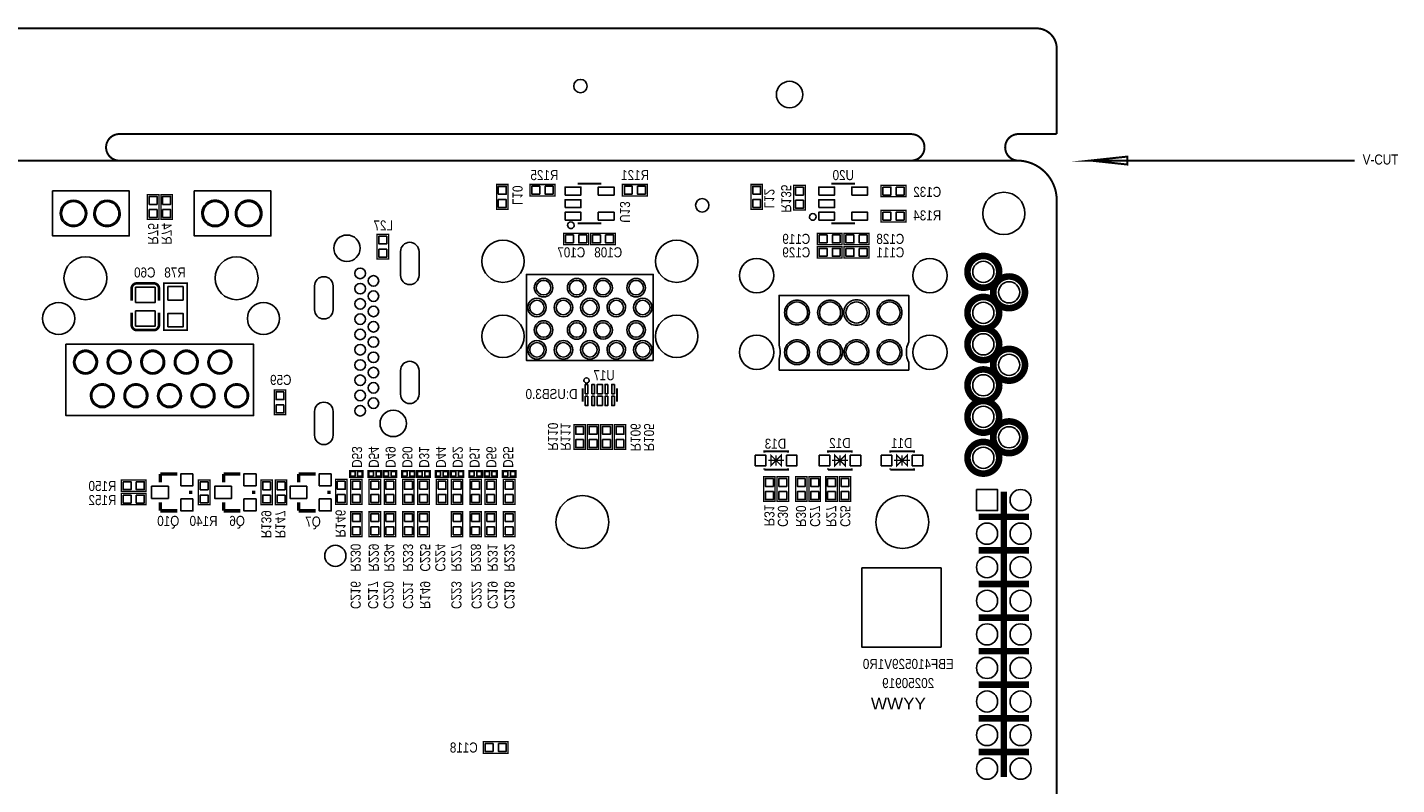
# Model space of a CAD drawing. Extents: x 0 to 176, y -10 to 100.
# Tile 6 of 6: x 72 to 176, y 43 to 100. Entities that reach past the tile are written whole.
import ezdxf
from ezdxf.enums import TextEntityAlignment as Align

# ---------------------------------------------------------------- set-up
doc = ezdxf.new("R2010")
doc.units = 0
doc.layers.add('DXF', color=140, linetype='CONTINUOUS')

msp = doc.modelspace()

# ---------------------------------------------------------------- linework, layer by layer
at = {"layer": 'DXF'}
for points, const_width in [([(2.999994, 90.000099, 0.999992), (2.999994, 92.000095), (0, 92.000095), (0, 98.476079, -0.414214), (1.524, 100.000079), (148.476005, 100.000079, -0.414214), (150.000005, 98.476079), (150.000005, 92.000095)], 0.1524), ([(147.000011, 90.000099, -0.899993), (147.000011, 92.000095), (150.000005, 92.000095)], 0.1524), ([(2.999994, 0), (147.000011, 0, 0.41421), (150.000005, 2.999994), (150.000005, 87.000105, 0.414209), (147.000011, 90.000099), (2.999994, 90.000099, 0.414212), (0, 87.000105), (0, 2.999994, 0.414214), (2.999994, 0)], 0.1524), ([(145.649696, 81.581498, 1.000004), (143.249802, 81.581473, 0.999996), (145.649696, 81.581498)], 0.500101), ([(80.032911, 79.390265), (80.032911, 80.310279, -0.414375), (80.43291, 80.710075)], 0.199898), ([(80.43291, 80.710075), (81.70291, 80.710278, -0.414201), (82.103011, 80.310279)], 0.199898), ([(147.5994, 80.03159, 1), (145.19971, 80.03159, 1), (147.5994, 80.03159)], 0.500101), ([(145.649696, 78.481707, 0.999996), (143.249802, 78.481682, 1.000004), (145.649696, 78.481707)], 0.500101), ([(81.70291, 77.170077), (80.43291, 77.170077, -0.414176), (80.032911, 77.570076)], 0.199898), ([(82.103011, 78.490089), (82.103011, 77.570076, -0.414201), (81.70291, 77.170077)], 0.199898), ([(145.649696, 76.097409, 1.000004), (143.249802, 76.097333, 0.999996), (145.649696, 76.097409)], 0.500101), ([(147.5994, 74.547501, 1), (145.19971, 74.547451, 1), (147.5994, 74.547501)], 0.500101), ([(145.649696, 72.997593, 0.999996), (143.249802, 72.997568, 1.000004), (145.649696, 72.997593)], 0.500101), ([(145.649696, 70.613295, 1.000004), (143.249802, 70.613219, 0.999996), (145.649696, 70.613295)], 0.500101), ([(147.5994, 69.063387, 1), (145.19971, 69.063337, 1), (147.5994, 69.063387)], 0.500101), ([(145.649696, 67.513505, 0.999996), (143.249802, 67.513429, 1.000004), (145.649696, 67.513505)], 0.500101)]:
    msp.add_lwpolyline(points, format="xyb", dxfattribs=dict(at, const_width=const_width))
for points in [[(130.793998, 94.996, 1), (128.794002, 94.996, 1)], [(0, 2.999994), (0, 87.000105, -0.414212), (2.999994, 90.000099), (147.000011, 90.000099, -0.414209), (150.000005, 87.000105), (150.000005, 2.999994, -0.41421), (147.000011, 0), (2.999994, 0, -0.414214)], [(76.632308, 86.000311, 1), (74.632276, 86.000425, 1)], [(79.172308, 86.000311, 1), (77.172276, 86.000425, 1)], [(87.342497, 86.000311, 1), (85.342487, 86.000425, 1)], [(89.882497, 86.000311, 1), (87.882487, 86.000425, 1)], [(131.795012, 85.741002, 1), (131.29508, 85.740998, 1)], [(113.507012, 85.106002, 1), (113.00708, 85.105998, 1)], [(101.769393, 83.114464), (101.769393, 81.314569, -1), (100.369395, 81.314569), (100.369395, 83.114464, -1)], [(95.269279, 80.514266), (95.269279, 78.714371, -1), (93.869281, 78.714371), (93.869281, 80.514266, -1)], [(111.888803, 80.38211, 1), (110.488745, 80.38203, 1)], [(114.388113, 80.38211, 1), (112.988035, 80.38203, 1)], [(116.389709, 80.38211, 1), (114.989639, 80.38203, 1)], [(118.888993, 80.38211, 1), (117.488955, 80.38203, 1)], [(129.001799, 74.144099), (129.001799, 74.966805, 0.153455), (129.001799, 76.033097), (129.001799, 79.798393), (138.809197, 79.798393), (138.809197, 76.283312, 0.232164), (138.809197, 74.716589), (138.809197, 74.144099)], [(111.388398, 78.880995, 1), (109.98835, 78.880945, 1)], [(113.389893, 78.880995, 1), (111.989855, 78.880945, 1)], [(115.388898, 78.880995, 1), (113.98885, 78.880945, 1)], [(117.387903, 78.880995, 1), (115.987845, 78.880945, 1)], [(119.389398, 78.880995, 1), (117.98935, 78.880945, 1)], [(131.295089, 78.499995, 1), (129.415591, 78.499945, 1)], [(133.795287, 78.499995, 1), (131.915637, 78.499945, 1)], [(135.820709, 78.499995, 1), (133.890207, 78.499945, 1)], [(138.295405, 78.499995, 1), (136.415755, 78.499945, 1)], [(111.888803, 77.18171, 1), (110.488745, 77.18163, 1)], [(114.388113, 77.18171, 1), (112.988035, 77.18163, 1)], [(116.389709, 77.18171, 1), (114.989639, 77.18163, 1)], [(118.888993, 77.18171, 1), (117.488955, 77.18163, 1)], [(77.447394, 74.750193, 1), (75.64759, 74.750143, 1)], [(79.987394, 74.750193, 1), (78.18759, 74.750143, 1)], [(82.527394, 74.750193, 1), (80.72759, 74.750143, 1)], [(85.067394, 74.750193, 1), (83.26759, 74.750143, 1)], [(87.607394, 74.750193, 1), (85.80759, 74.750143, 1)], [(111.388398, 75.680595, 1), (109.98835, 75.680545, 1)], [(113.389893, 75.680595, 1), (111.989855, 75.680545, 1)], [(115.388898, 75.680595, 1), (113.98885, 75.680545, 1)], [(117.387903, 75.680595, 1), (115.987845, 75.680545, 1)], [(119.389398, 75.680595, 1), (117.98935, 75.680545, 1)], [(131.295089, 75.500001, 1), (129.415591, 75.499951, 1)], [(133.795287, 75.500001, 1), (131.915637, 75.499951, 1)], [(135.795309, 75.500001, 1), (133.915607, 75.499951, 1)], [(138.295405, 75.500001, 1), (136.415755, 75.499951, 1)], [(101.769393, 74.114152), (101.769393, 72.314257, -1), (100.369395, 72.314257), (100.369395, 74.114152, -1)], [(114.642849, 73.362998, 1), (114.243151, 73.363002, 1)], [(78.717394, 72.210193, 1), (76.91759, 72.210143, 1)], [(81.257394, 72.210193, 1), (79.45759, 72.210143, 1)], [(83.797394, 72.210193, 1), (81.99759, 72.210143, 1)], [(86.337394, 72.210193, 1), (84.53759, 72.210143, 1)], [(88.877394, 72.210193, 1), (87.07759, 72.210143, 1)], [(95.269279, 71.014158), (95.269279, 69.214263, -1), (93.869281, 69.214263), (93.869281, 71.014158, -1)]]:
    msp.add_lwpolyline(points, format="xyb", close=True, dxfattribs=at)
msp.add_lwpolyline([(78.999994, 90.000099, 0.150012, 0.150012, -0.899993), (78.999994, 92.000095, 0.1524, 0.1524, 0), (139.000027, 92.000095, 0.150012, 0.150012, -0.999992), (139.000027, 90.000099, 0.150012, 0.150012, 0)], format="xyseb", dxfattribs=at)
for points, const_width in [([(172.540016, 90.000099), (152.540005, 90.000099), (155.339999, 90.300099), (155.339999, 89.7001), (152.540005, 90.000099)], 0.150012), ([(108.495795, 86.3092), (108.495795, 88.1888), (107.632195, 88.1888), (107.632195, 86.3092), (108.495795, 86.3092)], 0.1016), ([(112.051795, 88.1888), (110.172195, 88.1888), (110.172195, 87.3252), (112.051795, 87.3252), (112.051795, 88.1888)], 0.1016), ([(115.567993, 88.241099), (113.768099, 88.241099)], 0.150089), ([(119.036795, 88.1888), (117.157195, 88.1888), (117.157195, 87.3252), (119.036795, 87.3252), (119.036795, 88.1888)], 0.1016), ([(127.737413, 86.3092), (127.737413, 88.1888), (126.873813, 88.1888), (126.873813, 86.3092), (127.737413, 86.3092)], 0.1016), ([(130.111195, 88.130913), (130.111195, 86.251313), (130.974795, 86.251313), (130.974795, 88.130913), (130.111195, 88.130913)], 0.1016), ([(134.744993, 88.241099), (132.945099, 88.241099)], 0.150089), ([(136.715195, 87.259211), (138.594795, 87.259211), (138.594795, 88.122811), (136.715195, 88.122811), (136.715195, 87.259211)], 0.1016), ([(82.0928, 85.5472), (82.0928, 87.4268), (81.2292, 87.4268), (81.2292, 85.5472), (82.0928, 85.5472)], 0.1016), ([(83.1088, 85.5472), (83.1088, 87.4268), (82.2452, 87.4268), (82.2452, 85.5472), (83.1088, 85.5472)], 0.1016), ([(138.594795, 86.222789), (136.715195, 86.222789), (136.715195, 85.359189), (138.594795, 85.359189), (138.594795, 86.222789)], 0.1016), ([(113.768099, 85.240901), (115.567993, 85.240901)], 0.150089), ([(132.945099, 85.240901), (134.744993, 85.240901)], 0.150089), ([(98.6028, 84.4296), (98.6028, 82.55), (99.4664, 82.55), (99.4664, 84.4296), (98.6028, 84.4296)], 0.1016), ([(114.591795, 84.5058), (112.712195, 84.5058), (112.712195, 83.6422), (114.591795, 83.6422), (114.591795, 84.5058)], 0.1016), ([(114.744195, 83.6422), (116.623795, 83.6422), (116.623795, 84.5058), (114.744195, 84.5058), (114.744195, 83.6422)], 0.1016), ([(133.768795, 84.5058), (131.889195, 84.5058), (131.889195, 83.6422), (133.768795, 83.6422), (133.768795, 84.5058)], 0.1016), ([(133.921195, 83.6422), (135.800795, 83.6422), (135.800795, 84.5058), (133.921195, 84.5058), (133.921195, 83.6422)], 0.1016), ([(133.768795, 83.4898), (131.889195, 83.4898), (131.889195, 82.6262), (133.768795, 82.6262), (133.768795, 83.4898)], 0.1016), ([(133.921195, 82.6262), (135.800795, 82.6262), (135.800795, 83.4898), (133.921195, 83.4898), (133.921195, 82.6262)], 0.1016), ([(84.24291, 77.162177), (84.24291, 80.718177), (82.46491, 80.718177), (82.46491, 77.162177), (84.24291, 77.162177)], 0.127), ([(82.103011, 80.310279), (82.103011, 79.390265)], 0.199898), ([(80.032911, 77.570076), (80.032911, 78.490089)], 0.199898), ([(90.820291, 72.650096), (90.820291, 70.770496), (91.683891, 70.770496), (91.683891, 72.650096), (90.820291, 72.650096)], 0.1016), ([(114.143053, 71.762899), (114.143053, 72.763101)], 0.150089), ([(116.742947, 71.762899), (116.742947, 72.763101)], 0.150089), ([(113.4872, 70.0278), (113.4872, 68.1482), (114.3508, 68.1482), (114.3508, 70.0278), (113.4872, 70.0278)], 0.1016), ([(114.5032, 70.0278), (114.5032, 68.1482), (115.3668, 68.1482), (115.3668, 70.0278), (114.5032, 70.0278)], 0.1016), ([(115.5192, 70.0278), (115.5192, 68.1482), (116.3828, 68.1482), (116.3828, 70.0278), (115.5192, 70.0278)], 0.1016), ([(116.5352, 70.0278), (116.5352, 68.1482), (117.3988, 68.1482), (117.3988, 70.0278), (116.5352, 70.0278)], 0.1016), ([(127.878103, 67.909897), (127.878103, 68.009999), (129.677897, 68.009999), (129.677897, 67.909897)], 0.150089), ([(128.178103, 67.31), (129.377897, 67.31)], 0.100101), ([(128.778, 67.31), (128.378001, 67.709999), (128.378001, 66.910001), (128.778, 67.31), (129.177999, 66.910001), (129.177999, 67.709999), (128.778, 67.31)], 0.100101), ([(128.778, 67.709999), (128.778, 66.910001)], 0.100101), ([(132.704103, 67.909897), (132.704103, 68.009999), (134.503897, 68.009999), (134.503897, 67.909897)], 0.150089), ([(133.004103, 67.31), (134.203897, 67.31)], 0.100101), ([(133.604, 67.31), (133.203899, 67.709999), (133.203899, 66.910001), (133.604, 67.31), (134.003999, 66.910001), (134.003999, 67.709999), (133.604, 67.31)], 0.100101), ([(133.604, 67.709999), (133.604, 66.910001)], 0.100101), ([(137.403103, 67.909897), (137.403103, 68.009999), (139.202897, 68.009999), (139.202897, 67.909897)], 0.150089), ([(137.703103, 67.31), (138.902897, 67.31)], 0.100101), ([(138.303, 67.31), (137.903001, 67.709999), (137.903001, 66.910001), (138.303, 67.31), (138.702999, 66.910001), (138.702999, 67.709999), (138.303, 67.31)], 0.100101), ([(138.303, 67.709999), (138.303, 66.910001)], 0.100101), ([(82.2071, 65.659), (82.2071, 66.294)], 0.254), ([(82.2071, 66.294), (83.4771, 66.294)], 0.254), ([(86.9823, 65.659), (86.9823, 66.294)], 0.254), ([(86.9823, 66.294), (88.2523, 66.294)], 0.254), ([(92.6719, 65.659), (92.6719, 66.294)], 0.254), ([(92.6719, 66.294), (93.9419, 66.294)], 0.254), ([(96.52, 66.548), (97.536, 66.548), (97.536, 66.04), (96.52, 66.04), (96.52, 66.548)], 0.1016), ([(98.933, 66.04), (97.917, 66.04), (97.917, 66.548), (98.933, 66.548), (98.933, 66.04)], 0.1016), ([(99.06, 66.548), (100.076, 66.548), (100.076, 66.04), (99.06, 66.04), (99.06, 66.548)], 0.1016), ([(101.473, 66.04), (100.457, 66.04), (100.457, 66.548), (101.473, 66.548), (101.473, 66.04)], 0.1016), ([(101.6, 66.548), (102.616, 66.548), (102.616, 66.04), (101.6, 66.04), (101.6, 66.548)], 0.1016), ([(104.013, 66.04), (102.997, 66.04), (102.997, 66.548), (104.013, 66.548), (104.013, 66.04)], 0.1016), ([(104.14, 66.548), (105.156, 66.548), (105.156, 66.04), (104.14, 66.04), (104.14, 66.548)], 0.1016), ([(106.553, 66.04), (105.537, 66.04), (105.537, 66.548), (106.553, 66.548), (106.553, 66.04)], 0.1016), ([(106.68, 66.548), (107.696, 66.548), (107.696, 66.04), (106.68, 66.04), (106.68, 66.548)], 0.1016), ([(109.093, 66.04), (108.077, 66.04), (108.077, 66.548), (109.093, 66.548), (109.093, 66.04)], 0.1016), ([(127.878103, 66.610001), (129.677897, 66.610001), (129.677897, 66.710103)], 0.150089), ([(127.878103, 66.610001), (127.878103, 66.710103)], 0.150089), ([(132.704103, 66.610001), (134.503897, 66.610001), (134.503897, 66.710103)], 0.150089), ([(132.704103, 66.610001), (132.704103, 66.710103)], 0.150089), ([(137.403103, 66.610001), (139.202897, 66.610001), (139.202897, 66.710103)], 0.150089), ([(137.403103, 66.610001), (137.403103, 66.710103)], 0.150089), ([(79.248, 64.9732), (81.1276, 64.9732), (81.1276, 65.8368), (79.248, 65.8368), (79.248, 64.9732)], 0.1016), ([(85.9536, 63.9572), (85.9536, 65.8368), (85.09, 65.8368), (85.09, 63.9572), (85.9536, 63.9572)], 0.1016), ([(89.8144, 65.8368), (89.8144, 63.9572), (90.678, 63.9572), (90.678, 65.8368), (89.8144, 65.8368)], 0.1016), ([(90.9066, 65.8368), (90.9066, 63.9572), (91.7702, 63.9572), (91.7702, 65.8368), (90.9066, 65.8368)], 0.1016), ([(95.4532, 65.87744), (95.4532, 63.99784), (96.3168, 63.99784), (96.3168, 65.87744), (95.4532, 65.87744)], 0.1016), ([(96.5962, 65.87744), (96.5962, 63.99784), (97.4598, 63.99784), (97.4598, 65.87744), (96.5962, 65.87744)], 0.1016), ([(97.9932, 65.87744), (97.9932, 63.99784), (98.8568, 63.99784), (98.8568, 65.87744), (97.9932, 65.87744)], 0.1016), ([(99.1362, 65.87744), (99.1362, 63.99784), (99.9998, 63.99784), (99.9998, 65.87744), (99.1362, 65.87744)], 0.1016), ([(100.5332, 65.87744), (100.5332, 63.99784), (101.3968, 63.99784), (101.3968, 65.87744), (100.5332, 65.87744)], 0.1016), ([(102.5398, 63.99784), (102.5398, 65.87744), (101.6762, 65.87744), (101.6762, 63.99784), (102.5398, 63.99784)], 0.1016), ([(103.9368, 63.99784), (103.9368, 65.87744), (103.0732, 65.87744), (103.0732, 63.99784), (103.9368, 63.99784)], 0.1016), ([(104.2162, 65.87744), (104.2162, 63.99784), (105.0798, 63.99784), (105.0798, 65.87744), (104.2162, 65.87744)], 0.1016), ([(105.6132, 65.87744), (105.6132, 63.99784), (106.4768, 63.99784), (106.4768, 65.87744), (105.6132, 65.87744)], 0.1016), ([(106.7562, 65.87744), (106.7562, 63.99784), (107.6198, 63.99784), (107.6198, 65.87744), (106.7562, 65.87744)], 0.1016), ([(108.1532, 65.87744), (108.1532, 63.99784), (109.0168, 63.99784), (109.0168, 65.87744), (108.1532, 65.87744)], 0.1016), ([(127.8382, 66.0908), (127.8382, 64.2112), (128.7018, 64.2112), (128.7018, 66.0908), (127.8382, 66.0908)], 0.1016), ([(128.8542, 66.0908), (128.8542, 64.2112), (129.7178, 64.2112), (129.7178, 66.0908), (128.8542, 66.0908)], 0.1016), ([(130.2512, 66.0908), (130.2512, 64.2112), (131.1148, 64.2112), (131.1148, 66.0908), (130.2512, 66.0908)], 0.1016), ([(131.2672, 66.0908), (131.2672, 64.2112), (132.1308, 64.2112), (132.1308, 66.0908), (131.2672, 66.0908)], 0.1016), ([(132.5372, 66.0908), (132.5372, 64.2112), (133.4008, 64.2112), (133.4008, 66.0908), (132.5372, 66.0908)], 0.1016), ([(133.5532, 66.0908), (133.5532, 64.2112), (134.4168, 64.2112), (134.4168, 66.0908), (133.5532, 66.0908)], 0.1016), ([(79.248, 63.9572), (81.1276, 63.9572), (81.1276, 64.8208), (79.248, 64.8208), (79.248, 63.9572)], 0.1016), ([(82.2071, 64.135), (82.2071, 63.5)], 0.254), ([(84.4931, 65.024), (84.4931, 64.77)], 0.254), ([(86.9823, 64.135), (86.9823, 63.5)], 0.254), ([(89.2683, 65.024), (89.2683, 64.77)], 0.254), ([(92.6719, 64.135), (92.6719, 63.5)], 0.254), ([(94.9579, 65.024), (94.9579, 64.77)], 0.254), ([(145.999987, 64.943203), (145.999987, 43.363388)], 0.500101), ([(82.2071, 63.5), (83.4771, 63.5)], 0.254), ([(86.9823, 63.5), (88.2523, 63.5)], 0.254), ([(92.6719, 63.5), (93.9419, 63.5)], 0.254), ([(97.4598, 61.5442), (97.4598, 63.4238), (96.5962, 63.4238), (96.5962, 61.5442), (97.4598, 61.5442)], 0.1016), ([(98.8568, 61.5442), (98.8568, 63.4238), (97.9932, 63.4238), (97.9932, 61.5442), (98.8568, 61.5442)], 0.1016), ([(99.9998, 61.5442), (99.9998, 63.4238), (99.1362, 63.4238), (99.1362, 61.5442), (99.9998, 61.5442)], 0.1016), ([(101.3968, 61.5442), (101.3968, 63.4238), (100.5332, 63.4238), (100.5332, 61.5442), (101.3968, 61.5442)], 0.1016), ([(102.5398, 61.5442), (102.5398, 63.4238), (101.6762, 63.4238), (101.6762, 61.5442), (102.5398, 61.5442)], 0.1016), ([(105.0798, 61.5442), (105.0798, 63.4238), (104.2162, 63.4238), (104.2162, 61.5442), (105.0798, 61.5442)], 0.1016), ([(106.4768, 61.5442), (106.4768, 63.4238), (105.6132, 63.4238), (105.6132, 61.5442), (106.4768, 61.5442)], 0.1016), ([(107.6198, 61.5442), (107.6198, 63.4238), (106.7562, 63.4238), (106.7562, 61.5442), (107.6198, 61.5442)], 0.1016), ([(109.0168, 61.5442), (109.0168, 63.4238), (108.1532, 63.4238), (108.1532, 61.5442), (109.0168, 61.5442)], 0.1016), ([(144.099991, 63.043308), (147.899907, 63.043308)], 0.500101), ([(144.099991, 60.503308), (147.899907, 60.503308)], 0.500101), ([(144.099991, 57.963308), (147.899907, 57.963308)], 0.500101), ([(144.099991, 55.423308), (147.899907, 55.423308)], 0.500101), ([(144.099991, 52.883308), (147.899907, 52.883308)], 0.500101), ([(144.099991, 50.343308), (147.899907, 50.343308)], 0.500101), ([(144.099991, 47.803308), (147.899907, 47.803308)], 0.500101), ([(106.6292, 45.1612), (108.5088, 45.1612), (108.5088, 46.0248), (106.6292, 46.0248), (106.6292, 45.1612)], 0.1016), ([(144.099991, 45.263308), (147.899907, 45.263308)], 0.500101)]:
    msp.add_lwpolyline(points, dxfattribs=dict(at, const_width=const_width))
for points in [[(107.764301, 87.449203), (108.36369, 87.449203), (108.36369, 88.048592), (107.764301, 88.048592)], [(110.911792, 87.457305), (110.911792, 88.056695), (110.312403, 88.056695), (110.312403, 87.457305)], [(111.911587, 87.457305), (111.911587, 88.056695), (111.312198, 88.056695), (111.312198, 87.457305)], [(117.896792, 87.457305), (117.896792, 88.056695), (117.297403, 88.056695), (117.297403, 87.457305)], [(118.896587, 87.457305), (118.896587, 88.056695), (118.297198, 88.056695), (118.297198, 87.457305)], [(127.005918, 87.449203), (127.605307, 87.449203), (127.605307, 88.048592), (127.005918, 88.048592)], [(74.05751, 87.700104), (74.05751, 84.300111), (79.857295, 84.300111), (79.857295, 87.700104)], [(81.361305, 86.687203), (81.960695, 86.687203), (81.960695, 87.286592), (81.361305, 87.286592)], [(82.377305, 86.687203), (82.976695, 86.687203), (82.976695, 87.286592), (82.377305, 87.286592)], [(84.767699, 87.700104), (84.767699, 84.300111), (90.56751, 84.300111), (90.56751, 87.700104)], [(107.764301, 86.449408), (108.36369, 86.449408), (108.36369, 87.048797), (107.764301, 87.048797)], [(112.818634, 87.391316), (114.017539, 87.391316), (114.017539, 87.990705), (112.818634, 87.990705)], [(112.818634, 86.441305), (114.017539, 86.441305), (114.017539, 87.040695), (112.818634, 87.040695)], [(115.318451, 87.391316), (116.517356, 87.391316), (116.517356, 87.990705), (115.318451, 87.990705)], [(127.005918, 86.449408), (127.605307, 86.449408), (127.605307, 87.048797), (127.005918, 87.048797)], [(130.84269, 87.990705), (130.243301, 87.990705), (130.243301, 87.391316), (130.84269, 87.391316)], [(130.84269, 86.990911), (130.243301, 86.990911), (130.243301, 86.391521), (130.84269, 86.391521)], [(131.995634, 87.391316), (133.194539, 87.391316), (133.194539, 87.990705), (131.995634, 87.990705)], [(131.995634, 86.441305), (133.194539, 86.441305), (133.194539, 87.040695), (131.995634, 87.040695)], [(134.495451, 87.391316), (135.694356, 87.391316), (135.694356, 87.990705), (134.495451, 87.990705)], [(136.855403, 87.990705), (136.855403, 87.391316), (137.454792, 87.391316), (137.454792, 87.990705)], [(137.855198, 87.990705), (137.855198, 87.391316), (138.454587, 87.391316), (138.454587, 87.990705)], [(81.361305, 85.687408), (81.960695, 85.687408), (81.960695, 86.286797), (81.361305, 86.286797)], [(82.377305, 85.687408), (82.976695, 85.687408), (82.976695, 86.286797), (82.377305, 86.286797)], [(112.818634, 85.491295), (114.017539, 85.491295), (114.017539, 86.090684), (112.818634, 86.090684)], [(115.318451, 85.491295), (116.517356, 85.491295), (116.517356, 86.090684), (115.318451, 86.090684)], [(131.995634, 85.491295), (133.194539, 85.491295), (133.194539, 86.090684), (131.995634, 86.090684)], [(134.495451, 85.491295), (135.694356, 85.491295), (135.694356, 86.090684), (134.495451, 86.090684)], [(137.454792, 85.491295), (137.454792, 86.090684), (136.855403, 86.090684), (136.855403, 85.491295)], [(138.454587, 85.491295), (138.454587, 86.090684), (137.855198, 86.090684), (137.855198, 85.491295)], [(99.334295, 84.289392), (98.734905, 84.289392), (98.734905, 83.690003), (99.334295, 83.690003)], [(113.451792, 83.774305), (113.451792, 84.373695), (112.852403, 84.373695), (112.852403, 83.774305)], [(114.451587, 83.774305), (114.451587, 84.373695), (113.852198, 84.373695), (113.852198, 83.774305)], [(114.884403, 84.373695), (114.884403, 83.774305), (115.483792, 83.774305), (115.483792, 84.373695)], [(115.884198, 84.373695), (115.884198, 83.774305), (116.483587, 83.774305), (116.483587, 84.373695)], [(132.628792, 83.774305), (132.628792, 84.373695), (132.029403, 84.373695), (132.029403, 83.774305)], [(133.628587, 83.774305), (133.628587, 84.373695), (133.029198, 84.373695), (133.029198, 83.774305)], [(134.061403, 84.373695), (134.061403, 83.774305), (134.660792, 83.774305), (134.660792, 84.373695)], [(135.061198, 84.373695), (135.061198, 83.774305), (135.660587, 83.774305), (135.660587, 84.373695)], [(99.334295, 83.289597), (98.734905, 83.289597), (98.734905, 82.690208), (99.334295, 82.690208)], [(132.628792, 82.758305), (132.628792, 83.357695), (132.029403, 83.357695), (132.029403, 82.758305)], [(133.628587, 82.758305), (133.628587, 83.357695), (133.029198, 83.357695), (133.029198, 82.758305)], [(134.061403, 83.357695), (134.061403, 82.758305), (134.660792, 82.758305), (134.660792, 83.357695)], [(135.061198, 83.357695), (135.061198, 82.758305), (135.660587, 82.758305), (135.660587, 83.357695)], [(119.488991, 74.881003), (119.488991, 81.381092), (109.888807, 81.381092), (109.888807, 74.881003)], [(80.332961, 79.250172), (81.802859, 79.250172), (81.802859, 80.410164), (80.332961, 80.410164)], [(82.78241, 79.448177), (83.92541, 79.448177), (83.92541, 80.464177), (82.78241, 80.464177)], [(80.332961, 77.470191), (81.802859, 77.470191), (81.802859, 78.630183), (80.332961, 78.630183)], [(82.78241, 77.416177), (83.92541, 77.416177), (83.92541, 78.432177), (82.78241, 78.432177)], [(75.057508, 76.100203), (75.057508, 70.700113), (89.257403, 70.700113), (89.257403, 76.100203)], [(91.551785, 72.509888), (90.952396, 72.509888), (90.952396, 71.910499), (91.551785, 71.910499)], [(114.5429, 73.063087), (114.343002, 73.063087), (114.343002, 72.363089), (114.5429, 72.363089)], [(115.042798, 73.063087), (114.8429, 73.063087), (114.8429, 72.363089), (115.042798, 72.363089)], [(115.642949, 72.363076), (115.642949, 73.063075), (115.24295, 73.063075), (115.24295, 72.363076)], [(116.042999, 73.063087), (115.843101, 73.063087), (115.843101, 72.363089), (116.042999, 72.363089)], [(116.542896, 73.063087), (116.342998, 73.063087), (116.342998, 72.363089), (116.542896, 72.363089)], [(91.551785, 71.510093), (90.952396, 71.510093), (90.952396, 70.910704), (91.551785, 70.910704)], [(114.5429, 72.162911), (114.343002, 72.162911), (114.343002, 71.462913), (114.5429, 71.462913)], [(115.042798, 72.162911), (114.8429, 72.162911), (114.8429, 71.462913), (115.042798, 71.462913)], [(115.642949, 71.4629), (115.642949, 72.162899), (115.24295, 72.162899), (115.24295, 71.4629)], [(116.042999, 72.162911), (115.843101, 72.162911), (115.843101, 71.462913), (116.042999, 71.462913)], [(116.542896, 72.162911), (116.342998, 72.162911), (116.342998, 71.462913), (116.542896, 71.462913)], [(114.218695, 69.887592), (113.619305, 69.887592), (113.619305, 69.288203), (114.218695, 69.288203)], [(115.234695, 69.887592), (114.635305, 69.887592), (114.635305, 69.288203), (115.234695, 69.288203)], [(116.250695, 69.887592), (115.651305, 69.887592), (115.651305, 69.288203), (116.250695, 69.288203)], [(117.266695, 69.887592), (116.667305, 69.887592), (116.667305, 69.288203), (117.266695, 69.288203)], [(114.218695, 68.887797), (113.619305, 68.887797), (113.619305, 68.288408), (114.218695, 68.288408)], [(115.234695, 68.887797), (114.635305, 68.887797), (114.635305, 68.288408), (115.234695, 68.288408)], [(116.250695, 68.887797), (115.651305, 68.887797), (115.651305, 68.288408), (116.250695, 68.288408)], [(117.266695, 68.887797), (116.667305, 68.887797), (116.667305, 68.288408), (117.266695, 68.288408)], [(127.202946, 67.71005), (127.202946, 66.90995), (128.003046, 66.90995), (128.003046, 67.71005)], [(129.552954, 67.71005), (129.552954, 66.90995), (130.353054, 66.90995), (130.353054, 67.71005)], [(132.028946, 67.71005), (132.028946, 66.90995), (132.829046, 66.90995), (132.829046, 67.71005)], [(134.378954, 67.71005), (134.378954, 66.90995), (135.179054, 66.90995), (135.179054, 67.71005)], [(136.727946, 67.71005), (136.727946, 66.90995), (137.528046, 66.90995), (137.528046, 67.71005)], [(139.077954, 67.71005), (139.077954, 66.90995), (139.878054, 66.90995), (139.878054, 67.71005)], [(84.6709, 66.3067), (83.7565, 66.3067), (83.7565, 65.3923), (84.6709, 65.3923)], [(89.4461, 66.3067), (88.5317, 66.3067), (88.5317, 65.3923), (89.4461, 65.3923)], [(95.1357, 66.3067), (94.2213, 66.3067), (94.2213, 65.3923), (95.1357, 65.3923)], [(96.577887, 66.469006), (96.577887, 66.118994), (96.927899, 66.118994), (96.927899, 66.469006)], [(97.128101, 66.469006), (97.128101, 66.118994), (97.478113, 66.118994), (97.478113, 66.469006)], [(98.324899, 66.118994), (98.324899, 66.469006), (97.974887, 66.469006), (97.974887, 66.118994)], [(98.875113, 66.118994), (98.875113, 66.469006), (98.525101, 66.469006), (98.525101, 66.118994)], [(99.117887, 66.469006), (99.117887, 66.118994), (99.467899, 66.118994), (99.467899, 66.469006)], [(99.668101, 66.469006), (99.668101, 66.118994), (100.018113, 66.118994), (100.018113, 66.469006)], [(100.864899, 66.118994), (100.864899, 66.469006), (100.514887, 66.469006), (100.514887, 66.118994)], [(101.415113, 66.118994), (101.415113, 66.469006), (101.065101, 66.469006), (101.065101, 66.118994)], [(101.657887, 66.469006), (101.657887, 66.118994), (102.007899, 66.118994), (102.007899, 66.469006)], [(102.208101, 66.469006), (102.208101, 66.118994), (102.558113, 66.118994), (102.558113, 66.469006)], [(103.404899, 66.118994), (103.404899, 66.469006), (103.054887, 66.469006), (103.054887, 66.118994)], [(103.955113, 66.118994), (103.955113, 66.469006), (103.605101, 66.469006), (103.605101, 66.118994)], [(104.197887, 66.469006), (104.197887, 66.118994), (104.547899, 66.118994), (104.547899, 66.469006)], [(104.748101, 66.469006), (104.748101, 66.118994), (105.098113, 66.118994), (105.098113, 66.469006)], [(105.944899, 66.118994), (105.944899, 66.469006), (105.594887, 66.469006), (105.594887, 66.118994)], [(106.495113, 66.118994), (106.495113, 66.469006), (106.145101, 66.469006), (106.145101, 66.118994)], [(106.737887, 66.469006), (106.737887, 66.118994), (107.087899, 66.118994), (107.087899, 66.469006)], [(107.288101, 66.469006), (107.288101, 66.118994), (107.638113, 66.118994), (107.638113, 66.469006)], [(108.484899, 66.118994), (108.484899, 66.469006), (108.134887, 66.469006), (108.134887, 66.118994)], [(109.035113, 66.118994), (109.035113, 66.469006), (108.685101, 66.469006), (108.685101, 66.118994)], [(79.388208, 65.704695), (79.388208, 65.105305), (79.987597, 65.105305), (79.987597, 65.704695)], [(80.388003, 65.704695), (80.388003, 65.105305), (80.987392, 65.105305), (80.987392, 65.704695)], [(82.8167, 65.3542), (81.5467, 65.3542), (81.5467, 64.4398), (82.8167, 64.4398)], [(85.222105, 65.097203), (85.821495, 65.097203), (85.821495, 65.696592), (85.222105, 65.696592)], [(87.5919, 65.3542), (86.3219, 65.3542), (86.3219, 64.4398), (87.5919, 64.4398)], [(90.545895, 65.696592), (89.946505, 65.696592), (89.946505, 65.097203), (90.545895, 65.097203)], [(91.638095, 65.696592), (91.038705, 65.696592), (91.038705, 65.097203), (91.638095, 65.097203)], [(93.2815, 65.3542), (92.0115, 65.3542), (92.0115, 64.4398), (93.2815, 64.4398)], [(96.184695, 65.737232), (95.585305, 65.737232), (95.585305, 65.137843), (96.184695, 65.137843)], [(97.327695, 65.737232), (96.728305, 65.737232), (96.728305, 65.137843), (97.327695, 65.137843)], [(98.724695, 65.737232), (98.125305, 65.737232), (98.125305, 65.137843), (98.724695, 65.137843)], [(99.867695, 65.737232), (99.268305, 65.737232), (99.268305, 65.137843), (99.867695, 65.137843)], [(101.264695, 65.737232), (100.665305, 65.737232), (100.665305, 65.137843), (101.264695, 65.137843)], [(101.808305, 65.137843), (102.407695, 65.137843), (102.407695, 65.737232), (101.808305, 65.737232)], [(103.205305, 65.137843), (103.804695, 65.137843), (103.804695, 65.737232), (103.205305, 65.737232)], [(104.947695, 65.737232), (104.348305, 65.737232), (104.348305, 65.137843), (104.947695, 65.137843)], [(106.344695, 65.737232), (105.745305, 65.737232), (105.745305, 65.137843), (106.344695, 65.137843)], [(107.487695, 65.737232), (106.888305, 65.737232), (106.888305, 65.137843), (107.487695, 65.137843)], [(108.884695, 65.737232), (108.285305, 65.737232), (108.285305, 65.137843), (108.884695, 65.137843)], [(128.569695, 65.950592), (127.970305, 65.950592), (127.970305, 65.351203), (128.569695, 65.351203)], [(129.585695, 65.950592), (128.986305, 65.950592), (128.986305, 65.351203), (129.585695, 65.351203)], [(130.982695, 65.950592), (130.383305, 65.950592), (130.383305, 65.351203), (130.982695, 65.351203)], [(131.998695, 65.950592), (131.399305, 65.950592), (131.399305, 65.351203), (131.998695, 65.351203)], [(133.268695, 65.950592), (132.669305, 65.950592), (132.669305, 65.351203), (133.268695, 65.351203)], [(134.284695, 65.950592), (133.685305, 65.950592), (133.685305, 65.351203), (134.284695, 65.351203)], [(79.388208, 64.688695), (79.388208, 64.089305), (79.987597, 64.089305), (79.987597, 64.688695)], [(80.388003, 64.688695), (80.388003, 64.089305), (80.987392, 64.089305), (80.987392, 64.688695)], [(84.6709, 64.4017), (83.7565, 64.4017), (83.7565, 63.4873), (84.6709, 63.4873)], [(85.222105, 64.097408), (85.821495, 64.097408), (85.821495, 64.696797), (85.222105, 64.696797)], [(89.4461, 64.4017), (88.5317, 64.4017), (88.5317, 63.4873), (89.4461, 63.4873)], [(90.545895, 64.696797), (89.946505, 64.696797), (89.946505, 64.097408), (90.545895, 64.097408)], [(91.638095, 64.696797), (91.038705, 64.696797), (91.038705, 64.097408), (91.638095, 64.097408)], [(95.1357, 64.4017), (94.2213, 64.4017), (94.2213, 63.4873), (95.1357, 63.4873)], [(96.184695, 64.737437), (95.585305, 64.737437), (95.585305, 64.138048), (96.184695, 64.138048)], [(97.327695, 64.737437), (96.728305, 64.737437), (96.728305, 64.138048), (97.327695, 64.138048)], [(98.724695, 64.737437), (98.125305, 64.737437), (98.125305, 64.138048), (98.724695, 64.138048)], [(99.867695, 64.737437), (99.268305, 64.737437), (99.268305, 64.138048), (99.867695, 64.138048)], [(101.264695, 64.737437), (100.665305, 64.737437), (100.665305, 64.138048), (101.264695, 64.138048)], [(101.808305, 64.138048), (102.407695, 64.138048), (102.407695, 64.737437), (101.808305, 64.737437)], [(103.205305, 64.138048), (103.804695, 64.138048), (103.804695, 64.737437), (103.205305, 64.737437)], [(104.947695, 64.737437), (104.348305, 64.737437), (104.348305, 64.138048), (104.947695, 64.138048)], [(106.344695, 64.737437), (105.745305, 64.737437), (105.745305, 64.138048), (106.344695, 64.138048)], [(107.487695, 64.737437), (106.888305, 64.737437), (106.888305, 64.138048), (107.487695, 64.138048)], [(108.884695, 64.737437), (108.285305, 64.737437), (108.285305, 64.138048), (108.884695, 64.138048)], [(128.569695, 64.950797), (127.970305, 64.950797), (127.970305, 64.351408), (128.569695, 64.351408)], [(129.585695, 64.950797), (128.986305, 64.950797), (128.986305, 64.351408), (129.585695, 64.351408)], [(130.982695, 64.950797), (130.383305, 64.950797), (130.383305, 64.351408), (130.982695, 64.351408)], [(131.998695, 64.950797), (131.399305, 64.950797), (131.399305, 64.351408), (131.998695, 64.351408)], [(133.268695, 64.950797), (132.669305, 64.950797), (132.669305, 64.351408), (133.268695, 64.351408)], [(134.284695, 64.950797), (133.685305, 64.950797), (133.685305, 64.351408), (134.284695, 64.351408)], [(143.93004, 65.113256), (145.529935, 65.113256), (145.529935, 63.51336), (143.93004, 63.51336)], [(96.728305, 62.684203), (97.327695, 62.684203), (97.327695, 63.283592), (96.728305, 63.283592)], [(98.125305, 62.684203), (98.724695, 62.684203), (98.724695, 63.283592), (98.125305, 63.283592)], [(99.268305, 62.684203), (99.867695, 62.684203), (99.867695, 63.283592), (99.268305, 63.283592)], [(100.665305, 62.684203), (101.264695, 62.684203), (101.264695, 63.283592), (100.665305, 63.283592)], [(101.808305, 62.684203), (102.407695, 62.684203), (102.407695, 63.283592), (101.808305, 63.283592)], [(104.348305, 62.684203), (104.947695, 62.684203), (104.947695, 63.283592), (104.348305, 63.283592)], [(105.745305, 62.684203), (106.344695, 62.684203), (106.344695, 63.283592), (105.745305, 63.283592)], [(106.888305, 62.684203), (107.487695, 62.684203), (107.487695, 63.283592), (106.888305, 63.283592)], [(108.285305, 62.684203), (108.884695, 62.684203), (108.884695, 63.283592), (108.285305, 63.283592)], [(96.728305, 61.684408), (97.327695, 61.684408), (97.327695, 62.283797), (96.728305, 62.283797)], [(98.125305, 61.684408), (98.724695, 61.684408), (98.724695, 62.283797), (98.125305, 62.283797)], [(99.268305, 61.684408), (99.867695, 61.684408), (99.867695, 62.283797), (99.268305, 62.283797)], [(100.665305, 61.684408), (101.264695, 61.684408), (101.264695, 62.283797), (100.665305, 62.283797)], [(101.808305, 61.684408), (102.407695, 61.684408), (102.407695, 62.283797), (101.808305, 62.283797)], [(104.348305, 61.684408), (104.947695, 61.684408), (104.947695, 62.283797), (104.348305, 62.283797)], [(105.745305, 61.684408), (106.344695, 61.684408), (106.344695, 62.283797), (105.745305, 62.283797)], [(106.888305, 61.684408), (107.487695, 61.684408), (107.487695, 62.283797), (106.888305, 62.283797)], [(108.285305, 61.684408), (108.884695, 61.684408), (108.884695, 62.283797), (108.285305, 62.283797)], [(135.252206, 59.184794), (135.252206, 53.184806), (141.252194, 53.184806), (141.252194, 59.184794)], [(106.769408, 45.892695), (106.769408, 45.293305), (107.368797, 45.293305), (107.368797, 45.892695)], [(107.769203, 45.892695), (107.769203, 45.293305), (108.368592, 45.293305), (108.368592, 45.892695)]]:
    msp.add_lwpolyline(points, close=True, dxfattribs=at)
for centre, radius in [((113.980011, 95.635089), 0.508), ((123.19, 86.614), 0.508), ((145.999987, 86.000107), 1.599946), ((75.632285, 86.000387), 0.900049), ((78.172285, 86.000387), 0.900049), ((86.342499, 86.000387), 0.900049), ((88.882499, 86.000387), 0.900049), ((96.319391, 83.364121), 0.999503), ((108.117894, 82.38109), 1.6002), ((121.259905, 82.38109), 1.6002), ((76.542392, 81.100193), 1.624952), ((87.972392, 81.100193), 1.624952), ((97.319389, 81.464201), 0.40005), ((127.305613, 81.300091), 1.299947), ((140.405409, 81.300091), 1.299947), ((144.4498, 81.581498), 0.799948), ((98.319387, 80.89552), 0.40005), ((111.188805, 80.382085), 0.55005), ((113.688089, 80.382085), 0.55005), ((115.68971, 80.382085), 0.55005), ((118.188994, 80.382085), 0.55005), ((146.399606, 80.03159), 0.799948), ((97.319389, 80.309212), 0.40005), ((98.319387, 79.739211), 0.40005), ((74.512399, 78.050187), 1.214996), ((90.002385, 78.050187), 1.214996), ((97.319389, 79.154299), 0.40005), ((98.319387, 78.583307), 0.40005), ((110.688399, 78.880995), 0.55005), ((112.689894, 78.880995), 0.55005), ((114.688899, 78.880995), 0.55005), ((116.687905, 78.880995), 0.55005), ((118.689399, 78.880995), 0.55005), ((130.355416, 78.499995), 0.799948), ((132.855513, 78.499995), 0.799948), ((134.855509, 78.499995), 0.799948), ((137.355605, 78.499995), 0.799948), ((144.4498, 78.481682), 0.799948), ((97.319389, 77.999311), 0.40005), ((98.319387, 77.427303), 0.40005), ((108.117894, 76.701701), 1.6002), ((111.188805, 77.181685), 0.55005), ((113.688089, 77.181685), 0.55005), ((115.68971, 77.181685), 0.55005), ((118.188994, 77.181685), 0.55005), ((121.259905, 76.701701), 1.6002), ((97.319389, 76.844423), 0.40005), ((98.319387, 76.271399), 0.40005), ((127.305613, 75.500001), 1.299947), ((140.405409, 75.500001), 1.299947), ((144.4498, 76.097409), 0.799948), ((97.319389, 75.689206), 0.40005), ((110.688399, 75.680595), 0.55005), ((112.689894, 75.680595), 0.55005), ((114.688899, 75.680595), 0.55005), ((116.687905, 75.680595), 0.55005), ((118.689399, 75.680595), 0.55005), ((130.355416, 75.500001), 0.799948), ((132.855513, 75.500001), 0.799948), ((134.855509, 75.500001), 0.799948), ((137.355605, 75.500001), 0.799948), ((76.547497, 74.750193), 0.799948), ((79.087497, 74.750193), 0.799948), ((81.627497, 74.750193), 0.799948), ((84.167497, 74.750193), 0.799948), ((86.707497, 74.750193), 0.799948), ((97.319389, 74.534319), 0.40005), ((98.319387, 75.11542), 0.40005), ((146.399606, 74.547501), 0.799948), ((97.319389, 73.379101), 0.40005), ((98.319387, 73.959517), 0.40005), ((144.4498, 72.997593), 0.799948), ((77.817497, 72.210193), 0.799948), ((80.357497, 72.210193), 0.799948), ((82.897497, 72.210193), 0.799948), ((85.437497, 72.210193), 0.799948), ((87.977497, 72.210193), 0.799948), ((97.319389, 72.224417), 0.40005), ((98.319387, 72.803309), 0.40005), ((97.319389, 71.069505), 0.40005), ((98.319387, 71.647304), 0.40005), ((99.819485, 70.114211), 0.999503), ((144.4498, 70.613295), 0.799948), ((146.399606, 69.063387), 0.799948), ((144.4498, 67.513479), 0.799948), ((114.124689, 62.648313), 1.999996), ((138.324793, 62.648313), 1.999996), ((147.269987, 64.313308), 0.799948), ((144.729987, 61.773308), 0.799948), ((147.269987, 61.773308), 0.799948), ((95.440983, 60.095105), 0.799948), ((144.729987, 59.233308), 0.799948), ((147.269987, 59.233308), 0.799948), ((144.729987, 56.693308), 0.799948), ((147.269987, 56.693308), 0.799948), ((144.729987, 54.153308), 0.799948), ((147.269987, 54.153308), 0.799948), ((144.729987, 51.613308), 0.799948), ((147.269987, 51.613308), 0.799948), ((144.729987, 49.073308), 0.799948), ((147.269987, 49.073308), 0.799948), ((144.729987, 46.533308), 0.799948), ((147.269987, 46.533308), 0.799948), ((144.729987, 43.993308), 0.799948), ((147.269987, 43.993308), 0.799948)]:
    msp.add_circle(centre, radius, dxfattribs=at)

# ---------------------------------------------------------------- texts
at = {"layer": 'DXF', "width": 0.866667}
msp.add_text('V-CUT', height=0.762, dxfattribs=at).set_placement((173.140014, 89.7001))
at = {"layer": 'DXF', "text_generation_flag": 2, "width": 0.866667}
for s, p in [('R125', (111.252, 88.519)), ('R121', (118.11, 88.519)), ('U20', (133.858, 88.519)), ('C132', (140.208, 87.249)), ('R134', (140.208, 85.471)), ('L27', (99.06, 84.709)), ('C119', (130.302, 83.693)), ('C128', (137.414, 83.693)), ('C107', (113.284, 82.677)), ('C108', (116.078, 82.677)), ('C129', (130.302, 82.677)), ('C111', (137.414, 82.677)), ('C60', (81.026, 81.153)), ('R78', (83.312, 81.153)), ('C59', (91.313, 73.025)), ('U17', (115.760754, 73.3806)), ('D13', (128.7272, 68.199)), ('D12', (133.604, 68.2498)), ('D11', (138.2776, 68.2498)), ('R150', (77.8256, 64.9986)), ('R152', (77.8256, 63.9318)), ('Q10', (82.804, 62.357)), ('R140', (85.471, 62.357)), ('Q6', (88.011, 62.357)), ('Q7', (93.7514, 62.3062)), ('C118', (105.156, 45.212))]:
    msp.add_text(s, height=0.762, dxfattribs=at).set_placement(p, align=Align.CENTER)
for s, p in [('L10', (108.839, 87.376)), ('R135', (129.159, 87.122)), ('L12', (127.889, 87.122)), ('U13', (116.967, 86.106)), ('R75', (81.28, 84.455)), ('R74', (82.296, 84.455)), ('R110', (111.519005, 69.1134)), ('R111', (112.484205, 69.1134)), ('R106', (117.767405, 69.0626)), ('R105', (118.783405, 69.0626)), ('D53', (96.6978, 67.564)), ('D54', (97.9678, 67.564)), ('D49', (99.2378, 67.564)), ('D50', (100.5078, 67.564)), ('D31', (101.7778, 67.564)), ('D44', (103.0478, 67.564)), ('D52', (104.3178, 67.564)), ('D51', (105.5878, 67.564)), ('D56', (106.8578, 67.564)), ('D55', (108.1278, 67.564)), ('R139', (89.8398, 62.484)), ('R147', (90.9066, 62.484)), ('R146', (95.4532, 62.5348)), ('R31', (127.889, 63.1444)), ('C30', (128.905, 63.0936)), ('R30', (130.2766, 63.0936)), ('C27', (131.3434, 63.0936)), ('R27', (132.5626, 63.0936)), ('C25', (133.6294, 63.0936)), ('R230', (96.5962, 59.9567)), ('R229', (97.9678, 59.9567)), ('R234', (99.1362, 59.9567)), ('R233', (100.5586, 59.9567)), ('C225', (101.854, 59.9567)), ('C224', (102.997, 59.9567)), ('R227', (104.2162, 59.9567)), ('R228', (105.6894, 59.9567)), ('R231', (106.9594, 59.9567)), ('R232', (108.2294, 59.9567)), ('C216', (96.5962, 57.1246)), ('C217', (97.917, 57.1246)), ('C220', (99.0854, 57.1246)), ('C221', (100.5586, 57.1246)), ('R149', (101.854, 57.1246)), ('C223', (104.2162, 57.1246)), ('C222', (105.7402, 57.1246)), ('C219', (106.9594, 57.1246)), ('C218', (108.2294, 57.1246))]:
    msp.add_text(s, height=0.762, rotation=270, dxfattribs=at).set_placement(p, align=Align.CENTER)
at = {"layer": 'DXF', "text_generation_flag": 2}
for s, height, width, p in [('D:USB3.0', 0.762, 0.866667, (113.754205, 71.9582)), ('EBF410529V1R0', 0.762, 0.866667, (142.20952, 51.5366)), ('20250919', 0.762, 0.866667, (140.73124, 50.0888)), ('YYWW', 0.889, 1.085714, (140.1064, 48.4759))]:
    msp.add_text(s, height=height, dxfattribs=dict(at, width=width)).set_placement(p)

doc.saveas('drawing.dxf')
